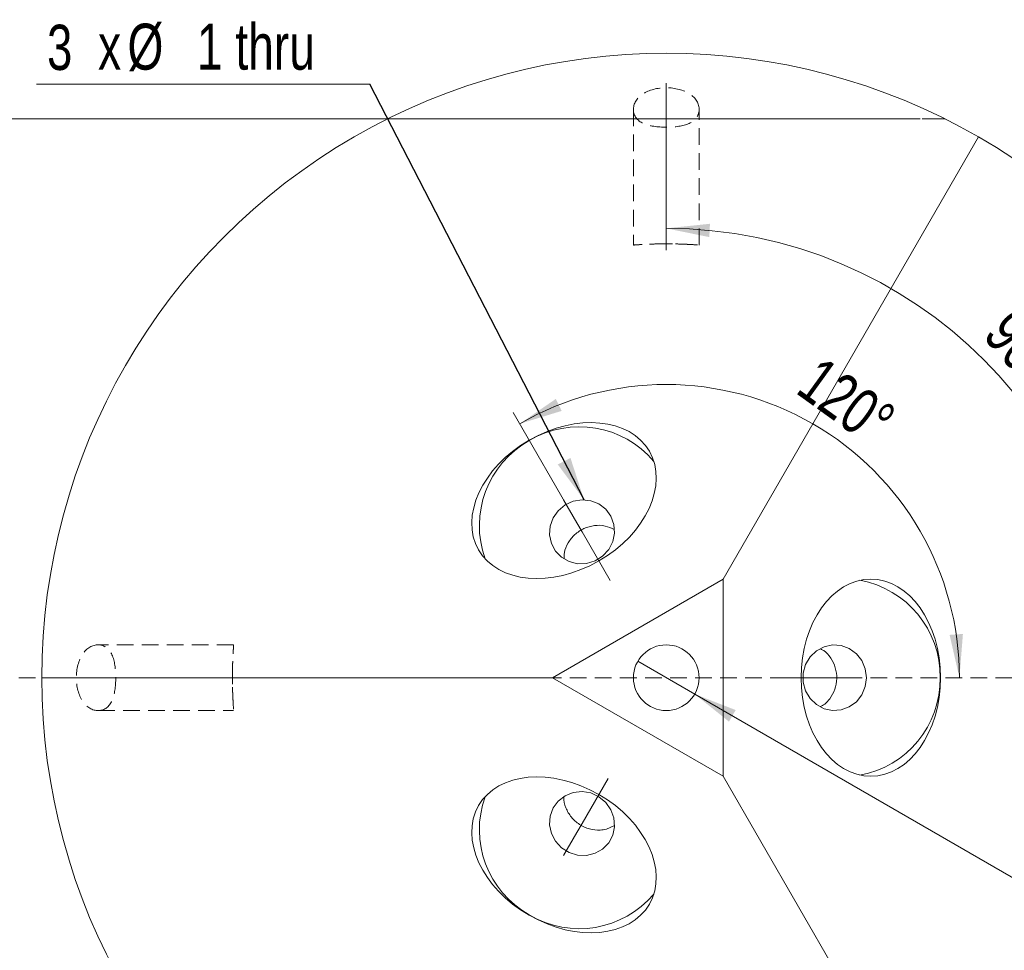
# Model space of a CAD drawing. Header units: millimetres. Extents: x 15 to 415, y 5 to 292.
# Tile 3 of 7: x 69 to 144, y 41 to 112. Entities that reach past the tile are written whole.
import ezdxf

# ---------------------------------------------------------------- set-up
doc = ezdxf.new("R2010")
doc.units = ezdxf.units.MM
doc.linetypes.add('CENTERX2', pattern=[20.32, 12.7, -2.54, 2.54, -2.54])
doc.linetypes.add('HIDDEN', pattern=[1.905, 1.27, -0.635])
doc.styles.add('SLDTEXTSTYLE0', font='TXT', dxfattribs={"width": 0.75})
doc.styles.add('SLDTEXTSTYLE3', font='TXT', dxfattribs={"width": 0.7})
doc.dimstyles.new('SLDDIMSTYLE5', dxfattribs={"dimtxt": 3.5, "dimasz": 3.302, "dimexe": 0, "dimexo": 0.0625, "dimgap": 0.875, "dimtad": 1, "dimdec": 4, "dimlfac": 0.2, "dimzin": 12, "dimdsep": 46, "dimtxsty": 'SLDTEXTSTYLE0', "dimsah": 1, "dimcen": 0.09, "dimazin": 3, "dimtfac": 1, "dimtofl": 0, "dimtmove": 0, "dimatfit": 3, "dimfxl": 0, "dimfrac": 2, "dimtolj": 1, "dimtzin": 12, "dimarcsym": 0})
doc.dimstyles.new('SLDDIMSTYLE7', dxfattribs={"dimtxt": 3.5, "dimasz": 3.302, "dimexe": 0, "dimexo": 0.0625, "dimgap": 0.875, "dimtad": 1, "dimlfac": 0.2, "dimrnd": 1e-09, "dimzin": 12, "dimdsep": 46, "dimtxsty": 'SLDTEXTSTYLE0', "dimsah": 1, "dimcen": 0.09, "dimadec": 0, "dimazin": 3, "dimtol": 1, "dimtp": -0.29, "dimtm": 0.4, "dimtfac": 1, "dimtofl": 0, "dimtmove": 0, "dimatfit": 3, "dimfxl": 0, "dimfrac": 2, "dimtolj": 1, "dimtzin": 0, "dimarcsym": 0})
doc.dimstyles.new('SLDDIMSTYLE8', dxfattribs={"dimtxt": 3.5, "dimasz": 3.302, "dimexe": 0, "dimexo": 0.0625, "dimgap": 0.875, "dimtad": 0, "dimtih": 1, "dimtoh": 1, "dimdec": 6, "dimlfac": 0.2, "dimrnd": 1e-09, "dimzin": 12, "dimdsep": 46, "dimtxsty": 'SLDTEXTSTYLE0', "dimblk1": 'NONE', "dimsah": 1, "dimcen": 0, "dimadec": 0, "dimazin": 3, "dimtfac": 1, "dimtmove": 0, "dimatfit": 3, "dimldrblk": 'NONE', "dimfxl": 0, "dimfrac": 2, "dimtolj": 1, "dimtzin": 12, "dimarcsym": 0})
doc.dimstyles.new('SLDDIMSTYLE9', dxfattribs={"dimtxt": 0.18, "dimasz": 3.302, "dimexe": 0, "dimexo": 0.0625, "dimgap": 0, "dimtad": 0, "dimtih": 1, "dimtoh": 1, "dimdec": 0, "dimrnd": 1e-09, "dimzin": 0, "dimdsep": 46, "dimtxsty": 'Standard', "dimsah": 1, "dimcen": 0.09, "dimadec": 0, "dimazin": 0, "dimtfac": 3.302, "dimtdec": 0, "dimtofl": 0, "dimtmove": 0, "dimatfit": 3, "dimfxl": 0, "dimfrac": 2, "dimtolj": 1, "dimtzin": 0, "dimarcsym": 0})

# ---------------------------------------------------------------- blocks, each defined once
blk = doc.blocks.new('_D_11')
at = {"color": 7, "linetype": 'Continuous', "lineweight": 0}
blk.add_arc((117.989, 62.019), 34.177, 0, 90, dxfattribs=at)
for points in [[(117.989, 96.196), (121.263, 95.529), (121.312, 96.544)], [(152.166, 62.019), (152.514, 65.341), (151.499, 65.293)]]:
    blk.add_solid(points, dxfattribs=at)
at = {"color": 7, "linetype": 'Continuous', "lineweight": 0, "insert": (144.596, 90.326), "char_height": 3.5, "attachment_point": 1, "rotation": 311.57582, "style": 'SLDTEXTSTYLE0'}
blk.add_mtext('90°', dxfattribs=at)
blk = doc.blocks.new('_D_12')
at = {"color": 7, "linetype": 'Continuous', "lineweight": 0}
blk.add_line((111.084, 73.979), (106.339, 82.198), dxfattribs=at)
blk.add_arc((117.989, 62.019), 22.301, 0, 120, dxfattribs=at)
for points in [[(106.839, 81.332), (110.033, 82.311), (109.591, 83.226)], [(140.29, 62.019), (140.554, 65.349), (139.54, 65.275)]]:
    blk.add_solid(points, dxfattribs=at)
at = {"color": 7, "linetype": 'Continuous', "lineweight": 0, "insert": (129.775, 86.578), "char_height": 3.5, "attachment_point": 1, "rotation": 324.18708, "style": 'SLDTEXTSTYLE0'}
blk.add_mtext('120°', dxfattribs=at)
blk = doc.blocks.new('_D_13')
at = {"color": 7, "linetype": 'Continuous', "lineweight": 0}
for p, q in [((125.025, 104.519), (49.76, 104.519)), ((50.76, 104.519), (50.76, 19.519)), ((95.776, 19.519), (49.76, 19.519))]:
    blk.add_line(p, q, dxfattribs=at)
for points in [[(50.76, 104.519), (50.252, 101.217), (51.268, 101.217)], [(50.76, 19.519), (51.268, 22.821), (50.252, 22.821)]]:
    blk.add_solid(points, dxfattribs=at)
at = {"color": 7, "linetype": 'Continuous', "lineweight": 0, "char_height": 3.5, "attachment_point": 1, "rotation": 90, "style": 'SLDTEXTSTYLE0'}
for s, insert in [('0.29', (41.723, 62.827)), ('0.40', (46.249, 62.827)), ('-', (41.723, 61.276)), ('-', (46.249, 61.276)), ('a11', (46.195, 51.642)), ('17', (46.195, 45.157))]:
    blk.add_mtext(s, dxfattribs=dict(at, insert=insert))
blk = doc.blocks.new('_D_14')
at = {"color": 7, "linetype": 'Continuous', "lineweight": 0}
for p, q in [((115.824, 63.269), (120.154, 60.769)), ((120.154, 60.769), (169.653, 32.191)), ((169.653, 32.191), (201.811, 32.191))]:
    blk.add_line(p, q, dxfattribs=at)
blk.add_solid([(120.154, 60.769), (122.76, 58.678), (123.268, 59.558)], dxfattribs=at)
at = {"color": 7, "linetype": 'Continuous', "lineweight": 0, "char_height": 3.5, "attachment_point": 1}
for s, insert, style in [('%%c', (171.241, 36.702), 'SLDTEXTSTYLE0'), ('1 THRU ALL', (177.832, 36.756), 'SLDTEXTSTYLE3')]:
    blk.add_mtext(s, dxfattribs=dict(at, insert=insert, style=style))
blk = doc.blocks.new('_NONE')
blk = doc.blocks.new('SW_NOTE_7')
at = {"color": 0, "linetype": 'Continuous', "lineweight": 0}
blk.add_line((-25.347, 0), (0, 0), dxfattribs=at)
at = {"color": 0, "linetype": 'Continuous', "lineweight": 0, "attachment_point": 1, "style": 'SLDTEXTSTYLE0'}
for s, insert, char_height in [('3', (-24.551, 4.528), 3.44), ('%%c', (-18.434, 4.61), 3.5), ('1 thru', (-13.155, 4.61), 3.5), ('x', (-20.675, 4.61), 3.5)]:
    blk.add_mtext(s, dxfattribs=dict(at, insert=insert, char_height=char_height))

msp = doc.modelspace()

# ---------------------------------------------------------------- linework, layer by layer
at = {"color": 7, "linetype": 'CENTERX2', "lineweight": 0}
for p, q in [((117.9890262, 107.2400261), (117.9890262, 92.9240343)), ((111.1950263, 73.7864206), (110.1807688, 75.5431661)), ((111.1950263, 73.7864206), (111.5838117, 73.1130245)), ((113.7133949, 69.4244782), (111.5838117, 73.1130245)), ((74.7678677, 62.0188676), (85.0838594, 62.0188676)), ((126.8500519, 62.0188676), (132.7994552, 62.0188676)), ((113.5686487, 54.3625492), (111.5838117, 50.9247106)), ((111.1950263, 50.2513145), (110.1807688, 48.4945691)), ((111.1950263, 50.2513145), (111.5838117, 50.9247106))]:
    msp.add_line(p, q, dxfattribs=at)
at = {"color": 7, "linetype": 'HIDDEN', "lineweight": 0}
for p, q in [((115.4890261, 105.2372502), (115.4890261, 94.9277095)), ((120.4890263, 94.9233393), (120.4890263, 105.2392386)), ((101.1642403, 104.5188699), (101.800258, 104.5188699)), ((102.8369667, 104.5188699), (102.2497096, 104.5188699)), ((113.104411, 104.5188699), (113.7404284, 104.5188699)), ((114.7771371, 104.5188699), (114.1898808, 104.5188699)), ((129.1278153, 104.5188699), (125.5533958, 104.5188699)), ((125.5533958, 104.5188699), (126.5477031, 104.5188699)), ((126.5477031, 104.5188699), (127.7412966, 104.5188699)), ((127.7412966, 104.5188699), (132.3990661, 104.5188699)), ((128.0635453, 104.5188699), (129.4543044, 104.5188699)), ((131.84785, 104.5188699), (128.0635453, 104.5188699)), ((129.3716216, 104.5188699), (129.1278153, 104.5188699)), ((135.5261527, 104.5188699), (129.3716216, 104.5188699)), ((129.4543044, 104.5188699), (131.84785, 104.5188699)), ((132.3990661, 104.5188699), (134.449162, 104.5188699)), ((134.449162, 104.5188699), (135.5261527, 104.5188699)), ((85.0769805, 64.5188677), (74.7686552, 64.5188677)), ((210.9890262, 62.0188676), (24.9890262, 62.0188676)), ((74.7706436, 59.5188674), (85.0762284, 59.5188674))]:
    msp.add_line(p, q, dxfattribs=at)
at = {"color": 7, "linetype": 'Continuous', "lineweight": 15}
for p, q in [((141.7390254, 103.1550737), (122.3191532, 69.5188676)), ((122.3191532, 69.5188676), (109.3287722, 62.0188676)), ((122.3191532, 54.5188675), (122.3191532, 69.5188676)), ((109.3287722, 62.0188676), (70.4890277, 62.0188676)), ((109.3287722, 62.0188676), (122.3191532, 54.5188675)), ((122.3191532, 54.5188675), (141.7390254, 20.8826614)), ((113.4450533, 50.5038905), (114.0608676, 50.7778332))]:
    msp.add_line(p, q, dxfattribs=at)
at = {"color": 7, "linetype": 'Continuous', "lineweight": 15, "flags": 128}
for points in [[(111.5838115, 75.5483163), (112.2526321, 75.4777395), (112.8718487, 75.2317831), (113.3955381, 74.828688), (113.7848597, 74.2983487), (114.0109397, 73.6801007), (114.0570108, 73.0197942), (113.9196559, 72.3664027), (113.6090621, 71.7683848), (113.1482649, 71.2700928), (112.5714395, 70.9084824), (111.9213659, 70.7103726), (111.2462577, 70.6904569), (110.5961841, 70.8502113), (110.0193584, 71.1777889), (109.558561, 71.6488937), (109.2479678, 72.2285867), (109.1106128, 72.8738734), (109.1566836, 73.5368982), (109.3827639, 74.1684851), (109.7720853, 74.7217943), (110.2957744, 75.1557883), (110.9149915, 75.4382794), (111.5838115, 75.5483163)], [(133.2142702, 62.0188676), (133.1247223, 61.3443757), (132.8627192, 60.7199077), (132.4476939, 60.1917777), (131.9104267, 59.7991545), (131.2907643, 59.5711574), (130.6346626, 59.5246958), (129.9907835, 59.6632153), (129.4068791, 59.9764428), (128.9262562, 60.4411477), (128.5845597, 61.0228648), (128.4071323, 61.6784509), (128.4071323, 62.3592842), (128.5845597, 63.0148703), (128.9262562, 63.5965874), (129.4068791, 64.0612923), (129.9907835, 64.3745198), (130.6346626, 64.5130393), (131.2907643, 64.4665777), (131.9104267, 64.2385806), (132.4476939, 63.8459574), (132.8627192, 63.3178274), (133.1247223, 62.6933595), (133.2142702, 62.0188676)], [(111.5838115, 53.360003), (112.2526321, 53.2499655), (112.8718487, 52.9674738), (113.3955381, 52.5334804), (113.7848597, 51.9801718), (114.0109397, 51.3485837), (114.0570108, 50.6855601), (113.9196559, 50.0402723), (113.6090621, 49.4605799), (113.1482649, 48.989475), (112.5714395, 48.6618974), (111.9213659, 48.502143), (111.2462577, 48.5220582), (110.5961841, 48.7201679), (110.0193584, 49.0817784), (109.558561, 49.5800709), (109.2479678, 50.1780894), (109.1106128, 50.8314809), (109.1566836, 51.4917862), (109.3827639, 52.1100354), (109.7720853, 52.6403736), (110.2957744, 53.0434692), (110.9149915, 53.2894262), (111.5838115, 53.360003)]]:
    msp.add_lwpolyline(points, dxfattribs=at)
at = {"color": 7, "linetype": 'Continuous', "lineweight": 15}
msp.add_circle((117.9890262, 62.0188676), 2.5, dxfattribs=at)
for centre, radius, start, end in [((117.9890262, 62.0188676), 47.5, 60, 180), ((117.9890262, 62.0188676), 47.5, 300, 60), ((111.3702892, 73.6740575), 7.429999, 40.250020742, 120.737234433), ((111.1923002, 73.583093), 7.4198962, 119.196703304, 199.816039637), ((131.4023012, 62.1228917), 7.4198969, 359.196708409, 79.816033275), ((117.9890262, 62.0188676), 47.5, 180, 300), ((131.3920832, 61.9232684), 7.4300007, 280.250033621, 0.737224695), ((111.2047061, 50.4592789), 7.4300005, 160.250030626, 240.737226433), ((111.3724764, 50.3506165), 7.4198955, 239.196700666, 319.816044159)]:
    msp.add_arc(centre, radius, start, end, dxfattribs=at)
for centre, major_axis in [((110.2101974, 75.4921943), (6.4951905, 3.75)), ((133.5466838, 62.0188676), (0, 7.5)), ((110.2101974, 48.5455409), (6.4951905, -3.75))]:
    msp.add_ellipse(centre, major_axis=major_axis, ratio=0.7071067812, dxfattribs=at)
at = {"color": 7, "linetype": 'HIDDEN', "lineweight": 0}
for points, knots in [([(120.4883717, 105.1996441), (120.5037212, 105.6738443), (120.2387158, 106.1129551), (119.3153839, 106.7196386), (118.6546583, 106.8893245), (117.3279199, 106.890064), (116.6676896, 106.722505), (115.7366714, 106.1116356), (115.4743305, 105.6738654), (115.4896807, 105.1996441)], [0, 0, 0, 0, 0.25, 0.25, 0.5, 0.5, 0.75, 0.75, 1, 1, 1, 1]), ([(115.4896807, 105.1996441), (115.5047944, 104.7327256), (115.7893217, 104.3842079), (116.6957865, 103.9743585), (117.3337141, 103.8926457), (118.6369155, 103.891987), (119.2799922, 103.9734953), (120.1899025, 104.3845732), (120.4732477, 104.7324096), (120.4883717, 105.1996441)], [0, 0, 0, 0, 0.25, 0.25, 0.5, 0.5, 0.75, 0.75, 1, 1, 1, 1]), ([(96.7758228, 104.5188676), (96.7758228, 104.5188676), (96.9115748, 104.5188676), (97.4122194, 104.5188676), (97.7803102, 104.5188676), (98.6582311, 104.5188676), (99.1774579, 104.5188676), (100.3049499, 104.5188676), (100.9093058, 104.5188676), (102.8134077, 104.5188676), (104.2051155, 104.5188676), (107.0273241, 104.5188676), (108.4767727, 104.5188676), (109.953095, 104.5188676)], [0, 0, 0, 0, 0.125, 0.125, 0.25, 0.25, 0.375, 0.375, 0.5, 0.5, 0.75, 0.75, 1, 1, 1, 1]), ([(139.2022296, 104.5188676), (139.2022296, 104.5188676), (139.1090771, 104.5188676), (138.7658977, 104.5188676), (138.5145442, 104.5188676), (137.6171135, 104.5188676), (136.8196208, 104.5188676), (135.1068568, 104.5188676), (134.1693396, 104.5188676), (132.252062, 104.5188676), (131.2709673, 104.5188676), (128.2840699, 104.5188676), (126.2292477, 104.5188676), (122.1257479, 104.5188676), (120.0662466, 104.5188676), (115.935669, 104.5188676), (113.8708376, 104.5188676), (109.7638163, 104.5188676), (107.7056829, 104.5188676), (104.7079209, 104.5188676), (103.7232972, 104.5188676), (101.7993231, 104.5188676), (100.8668875, 104.5188676), (99.1467568, 104.5188676), (98.3589884, 104.5188676), (97.4554031, 104.5188676), (97.2103922, 104.5188676), (96.8672756, 104.5188676), (96.7758228, 104.5188676), (96.7758228, 104.5188676)], [0, 0, 0, 0, 0.03125, 0.03125, 0.0625, 0.0625, 0.125, 0.125, 0.1875, 0.1875, 0.25, 0.25, 0.375, 0.375, 0.5, 0.5, 0.625, 0.625, 0.75, 0.75, 0.8125, 0.8125, 0.875, 0.875, 0.9375, 0.9375, 0.96875, 0.96875, 1, 1, 1, 1]), ([(105.5124804, 104.5188676), (105.3101383, 104.5188676), (104.9140046, 104.5188676), (104.3335924, 104.5188676), (103.7809727, 104.5188676), (103.3403335, 104.5188676), (102.9982501, 104.5188676), (102.739613, 104.5188676), (102.4816058, 104.5188676), (102.2199965, 104.5188676), (101.9573713, 104.5188676), (101.6933492, 104.5188676), (101.427459, 104.5188676), (101.2527696, 104.5188676), (101.1642399, 104.5188676)], [0, 0, 0, 0, 0.1268900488, 0.2484179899, 0.3664248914, 0.4811096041, 0.538575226, 0.5982753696, 0.659770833, 0.7231829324, 0.7888472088, 0.8565163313, 0.9272848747, 1, 1, 1, 1]), ([(101.8002575, 104.5188676), (101.9422492, 104.5188676), (102.2207754, 104.5188676), (102.6693611, 104.5188676), (103.1326651, 104.5188676), (103.6113569, 104.5188676), (104.1046066, 104.5188676), (104.6127488, 104.5188676), (105.136131, 104.5188676), (105.4902877, 104.5188676), (105.6693647, 104.5188676)], [0, 0, 0, 0, 0.1339387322, 0.2627297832, 0.3881958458, 0.511066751, 0.6320772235, 0.7533917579, 0.8753041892, 1, 1, 1, 1]), ([(102.24971, 104.5188676), (102.3517529, 104.5188676), (102.5513253, 104.5188676), (102.8503935, 104.5188676), (103.1357947, 104.5188676), (103.4108771, 104.5188676), (103.6748191, 104.5188676), (103.9293694, 104.5188676), (104.1711231, 104.5188676), (104.4833521, 104.5188676), (104.8846212, 104.5188676), (105.3896515, 104.5188676), (105.9305079, 104.5188676), (106.302448, 104.5188676), (106.4940676, 104.5188676)], [0, 0, 0, 0, 0.0797656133, 0.1560031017, 0.2281810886, 0.2961171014, 0.3609217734, 0.4220523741, 0.479342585, 0.5331608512, 0.6400483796, 0.7532750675, 0.8728899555, 1, 1, 1, 1]), ([(106.5407089, 104.5188676), (106.3765929, 104.5188676), (106.0494836, 104.5188676), (105.5638066, 104.5188676), (105.0866374, 104.5188676), (104.6182626, 104.5188676), (104.1577606, 104.5188676), (103.7065953, 104.5188676), (103.2620688, 104.5188676), (102.9796595, 104.5188676), (102.8369662, 104.5188676)], [0, 0, 0, 0, 0.1241691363, 0.2474888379, 0.3696796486, 0.4920669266, 0.6159420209, 0.7410748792, 0.8691726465, 1, 1, 1, 1]), ([(111.883257, 104.5188676), (111.8821994, 104.5188676), (111.8800964, 104.5188676), (111.858193, 104.5188676), (111.822636, 104.5188676), (111.7710028, 104.5188676), (111.7081174, 104.5188676), (111.6294391, 104.5188676), (111.5358104, 104.5188676), (111.4274074, 104.5188676), (111.3070783, 104.5188676), (111.1704171, 104.5188676), (111.0226748, 104.5188676), (110.8563252, 104.5188676), (110.6775774, 104.5188676), (110.4857653, 104.5188676), (110.2760674, 104.5188676), (110.0576464, 104.5188676), (109.8267784, 104.5188676), (109.5879679, 104.5188676), (109.3410005, 104.5188676), (109.0889059, 104.5188676), (108.8283529, 104.5188676), (108.5618004, 104.5188676), (108.2878947, 104.5188676), (108.0070317, 104.5188676), (107.7193521, 104.5188676), (107.4244552, 104.5188676), (107.1225079, 104.5188676), (106.814147, 104.5188676), (106.4986363, 104.5188676), (106.1758904, 104.5188676), (105.8463573, 104.5188676), (105.6241751, 104.5188676), (105.5124804, 104.5188676)], [0, 0, 0, 0, 0.0319388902, 0.0635135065, 0.0945842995, 0.1252311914, 0.1554905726, 0.1854841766, 0.2153003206, 0.2452294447, 0.2750674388, 0.3049833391, 0.3349575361, 0.3652968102, 0.3958493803, 0.4269852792, 0.4584506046, 0.4904906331, 0.5225524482, 0.5544044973, 0.5858194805, 0.6170002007, 0.6480829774, 0.678785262, 0.7096659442, 0.7408018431, 0.7717886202, 0.8031182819, 0.8347253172, 0.8668842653, 0.8991998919, 0.9321764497, 0.965903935, 1, 1, 1, 1]), ([(105.6693647, 104.5188676), (105.7867399, 104.5188676), (106.0198036, 104.5188676), (106.3662805, 104.5188676), (106.7060593, 104.5188676), (107.0402595, 104.5188676), (107.3688459, 104.5188676), (107.6923147, 104.5188676), (108.0087748, 104.5188676), (108.3181258, 104.5188676), (108.6171788, 104.5188676), (108.8984626, 104.5188676), (109.1655602, 104.5188676), (109.4156026, 104.5188676), (109.6469926, 104.5188676), (109.864256, 104.5188676), (110.0612005, 104.5188676), (110.2432705, 104.5188676), (110.405874, 104.5188676), (110.5463959, 104.5188676), (110.665529, 104.5188676), (110.7629225, 104.5188676), (110.8396447, 104.5188676), (110.8951778, 104.5188676), (110.9272664, 104.5188676), (110.9313966, 104.5188676), (110.9334706, 104.5188676)], [0, 0, 0, 0, 0.0432837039, 0.0859454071, 0.128192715, 0.1701730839, 0.2123117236, 0.2545300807, 0.2971089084, 0.3403588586, 0.3832682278, 0.425565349, 0.4671237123, 0.5086387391, 0.5497459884, 0.5909918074, 0.6322277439, 0.6739451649, 0.7155876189, 0.7563988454, 0.7969102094, 0.8373031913, 0.8775073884, 0.9179549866, 0.9588003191, 1, 1, 1, 1]), ([(106.4940676, 104.5188676), (106.672312, 104.5188676), (107.0211456, 104.5188676), (107.5309363, 104.5188676), (108.0158714, 104.5188676), (108.4747404, 104.5188676), (108.9104113, 104.5188676), (109.3182152, 104.5188676), (109.7045508, 104.5188676), (109.9388375, 104.5188676), (110.0557663, 104.5188676)], [0, 0, 0, 0, 0.1406171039, 0.2751949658, 0.4042979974, 0.5283510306, 0.6497170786, 0.7679807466, 0.8842028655, 1, 1, 1, 1]), ([(110.9334706, 104.5188676), (110.9319576, 104.5188676), (110.9289697, 104.5188676), (110.9017601, 104.5188676), (110.8635393, 104.5188676), (110.8023864, 104.5188676), (110.7293607, 104.5188676), (110.6354486, 104.5188676), (110.5271978, 104.5188676), (110.4025164, 104.5188676), (110.2592335, 104.5188676), (110.1061889, 104.5188676), (109.9327528, 104.5188676), (109.7472973, 104.5188676), (109.5467373, 104.5188676), (109.3285689, 104.5188676), (109.1000218, 104.5188676), (108.8534967, 104.5188676), (108.5983592, 104.5188676), (108.3298635, 104.5188676), (108.0543748, 104.5188676), (107.7686069, 104.5188676), (107.4745808, 104.5188676), (107.1704221, 104.5188676), (106.8585037, 104.5188676), (106.6474802, 104.5188676), (106.5407089, 104.5188676)], [0, 0, 0, 0, 0.0437620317, 0.086421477, 0.128091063, 0.169031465, 0.2092901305, 0.2495196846, 0.2891132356, 0.3286673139, 0.3681138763, 0.40730593, 0.4463144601, 0.4852026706, 0.5248258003, 0.5647581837, 0.6053152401, 0.6468628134, 0.6889253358, 0.731281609, 0.7740656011, 0.817339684, 0.8616438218, 0.9067180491, 0.9528022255, 1, 1, 1, 1]), ([(109.953095, 104.5188676), (111.2818563, 104.5188676), (112.6126926, 104.5188676), (115.2923674, 104.5188676), (116.6481591, 104.5188676), (120.7211867, 104.5188676), (123.3776362, 104.5188676), (126.0249574, 104.5188676)], [0, 0, 0, 0, 0.25, 0.25, 0.5, 0.5, 1, 1, 1, 1]), ([(110.0557663, 104.5188676), (110.1298434, 104.5188676), (110.276663, 104.5188676), (110.4848692, 104.5188676), (110.678365, 104.5188676), (110.8564962, 104.5188676), (111.022304, 104.5188676), (111.1700993, 104.5188676), (111.3080924, 104.5188676), (111.4265252, 104.5188676), (111.5371804, 104.5188676), (111.6291695, 104.5188676), (111.7084589, 104.5188676), (111.7712103, 104.5188676), (111.822611, 104.5188676), (111.8583354, 104.5188676), (111.8801287, 104.5188676), (111.8822077, 104.5188676), (111.883257, 104.5188676)], [0, 0, 0, 0, 0.06446489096, 0.12776847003, 0.19006373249, 0.25156893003, 0.31279220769, 0.37300916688, 0.43294369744, 0.49339041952, 0.55349862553, 0.61457682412, 0.67597013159, 0.73834367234, 0.80199142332, 0.86653883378, 0.93263957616, 1, 1, 1, 1]), ([(117.4526513, 104.5188676), (117.2503092, 104.5188676), (116.8541755, 104.5188676), (116.2737633, 104.5188676), (115.7211437, 104.5188676), (115.2805044, 104.5188676), (114.9384211, 104.5188676), (114.679784, 104.5188676), (114.4217768, 104.5188676), (114.1601674, 104.5188676), (113.8975422, 104.5188676), (113.6335201, 104.5188676), (113.36763, 104.5188676), (113.1929405, 104.5188676), (113.1044108, 104.5188676)], [0, 0, 0, 0, 0.1268900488, 0.2484179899, 0.3664248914, 0.4811096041, 0.538575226, 0.5982753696, 0.659770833, 0.7231829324, 0.7888472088, 0.8565163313, 0.9272848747, 1, 1, 1, 1]), ([(113.7404284, 104.5188676), (113.8824201, 104.5188676), (114.1609464, 104.5188676), (114.6095321, 104.5188676), (115.072836, 104.5188676), (115.5515278, 104.5188676), (116.0447775, 104.5188676), (116.5529197, 104.5188676), (117.0763019, 104.5188676), (117.4304587, 104.5188676), (117.6095357, 104.5188676)], [0, 0, 0, 0, 0.1339387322, 0.2627297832, 0.3881958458, 0.511066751, 0.6320772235, 0.7533917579, 0.8753041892, 1, 1, 1, 1]), ([(114.1898809, 104.5188676), (114.2919238, 104.5188676), (114.4914962, 104.5188676), (114.7905645, 104.5188676), (115.0759656, 104.5188676), (115.351048, 104.5188676), (115.61499, 104.5188676), (115.8695404, 104.5188676), (116.111294, 104.5188676), (116.4235231, 104.5188676), (116.8247922, 104.5188676), (117.3298225, 104.5188676), (117.8706789, 104.5188676), (118.242619, 104.5188676), (118.4342385, 104.5188676)], [0, 0, 0, 0, 0.0797656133, 0.1560031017, 0.2281810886, 0.2961171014, 0.3609217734, 0.4220523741, 0.479342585, 0.5331608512, 0.6400483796, 0.7532750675, 0.8728899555, 1, 1, 1, 1]), ([(118.4808798, 104.5188676), (118.3167638, 104.5188676), (117.9896546, 104.5188676), (117.5039775, 104.5188676), (117.0268083, 104.5188676), (116.5584335, 104.5188676), (116.0979315, 104.5188676), (115.6467662, 104.5188676), (115.2022398, 104.5188676), (114.9198304, 104.5188676), (114.7771372, 104.5188676)], [0, 0, 0, 0, 0.1241691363, 0.2474888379, 0.3696796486, 0.4920669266, 0.6159420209, 0.7410748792, 0.8691726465, 1, 1, 1, 1]), ([(123.8234279, 104.5188676), (123.8223704, 104.5188676), (123.8202673, 104.5188676), (123.798364, 104.5188676), (123.762807, 104.5188676), (123.7111738, 104.5188676), (123.6482884, 104.5188676), (123.56961, 104.5188676), (123.4759813, 104.5188676), (123.3675783, 104.5188676), (123.2472493, 104.5188676), (123.1105881, 104.5188676), (122.9628457, 104.5188676), (122.7964961, 104.5188676), (122.6177483, 104.5188676), (122.4259363, 104.5188676), (122.2162383, 104.5188676), (121.9978173, 104.5188676), (121.7669493, 104.5188676), (121.5281388, 104.5188676), (121.2811714, 104.5188676), (121.0290768, 104.5188676), (120.7685239, 104.5188676), (120.5019714, 104.5188676), (120.2280656, 104.5188676), (119.9472026, 104.5188676), (119.6595231, 104.5188676), (119.3646261, 104.5188676), (119.0626789, 104.5188676), (118.754318, 104.5188676), (118.4388072, 104.5188676), (118.1160614, 104.5188676), (117.7865282, 104.5188676), (117.5643461, 104.5188676), (117.4526513, 104.5188676)], [0, 0, 0, 0, 0.0319388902, 0.0635135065, 0.0945842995, 0.1252311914, 0.1554905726, 0.1854841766, 0.2153003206, 0.2452294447, 0.2750674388, 0.3049833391, 0.3349575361, 0.3652968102, 0.3958493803, 0.4269852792, 0.4584506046, 0.4904906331, 0.5225524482, 0.5544044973, 0.5858194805, 0.6170002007, 0.6480829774, 0.678785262, 0.7096659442, 0.7408018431, 0.7717886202, 0.8031182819, 0.8347253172, 0.8668842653, 0.8991998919, 0.9321764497, 0.965903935, 1, 1, 1, 1]), ([(117.6095357, 104.5188676), (117.7269109, 104.5188676), (117.9599745, 104.5188676), (118.3064514, 104.5188676), (118.6462302, 104.5188676), (118.9804305, 104.5188676), (119.3090168, 104.5188676), (119.6324857, 104.5188676), (119.9489457, 104.5188676), (120.2582967, 104.5188676), (120.5573497, 104.5188676), (120.8386335, 104.5188676), (121.1057311, 104.5188676), (121.3557735, 104.5188676), (121.5871635, 104.5188676), (121.8044269, 104.5188676), (122.0013714, 104.5188676), (122.1834415, 104.5188676), (122.3460449, 104.5188676), (122.4865669, 104.5188676), (122.6057, 104.5188676), (122.7030935, 104.5188676), (122.7798157, 104.5188676), (122.8353487, 104.5188676), (122.8674373, 104.5188676), (122.8715676, 104.5188676), (122.8736416, 104.5188676)], [0, 0, 0, 0, 0.04328370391, 0.0859454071, 0.12819271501, 0.17017308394, 0.21231172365, 0.25453008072, 0.29710890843, 0.34035885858, 0.3832682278, 0.42556534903, 0.46712371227, 0.50863873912, 0.54974598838, 0.59099180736, 0.63222774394, 0.67394516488, 0.71558761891, 0.75639884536, 0.79691020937, 0.83730319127, 0.87750738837, 0.91795498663, 0.95880031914, 1, 1, 1, 1]), ([(118.4342385, 104.5188676), (118.6124829, 104.5188676), (118.9613165, 104.5188676), (119.4711073, 104.5188676), (119.9560423, 104.5188676), (120.4149113, 104.5188676), (120.8505823, 104.5188676), (121.2583861, 104.5188676), (121.6447217, 104.5188676), (121.8790084, 104.5188676), (121.9959372, 104.5188676)], [0, 0, 0, 0, 0.1406171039, 0.2751949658, 0.4042979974, 0.5283510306, 0.6497170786, 0.7679807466, 0.8842028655, 1, 1, 1, 1]), ([(122.8736416, 104.5188676), (122.8721286, 104.5188676), (122.8691406, 104.5188676), (122.8419311, 104.5188676), (122.8037102, 104.5188676), (122.7425573, 104.5188676), (122.6695316, 104.5188676), (122.5756195, 104.5188676), (122.4673687, 104.5188676), (122.3426873, 104.5188676), (122.1994044, 104.5188676), (122.0463599, 104.5188676), (121.8729238, 104.5188676), (121.6874682, 104.5188676), (121.4869082, 104.5188676), (121.2687399, 104.5188676), (121.0401928, 104.5188676), (120.7936676, 104.5188676), (120.5385302, 104.5188676), (120.2700345, 104.5188676), (119.9945457, 104.5188676), (119.7087778, 104.5188676), (119.4147517, 104.5188676), (119.110593, 104.5188676), (118.7986746, 104.5188676), (118.5876511, 104.5188676), (118.4808798, 104.5188676)], [0, 0, 0, 0, 0.0437620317, 0.086421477, 0.128091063, 0.169031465, 0.2092901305, 0.2495196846, 0.2891132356, 0.3286673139, 0.3681138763, 0.40730593, 0.4463144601, 0.4852026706, 0.5248258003, 0.5647581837, 0.6053152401, 0.6468628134, 0.6889253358, 0.731281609, 0.7740656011, 0.817339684, 0.8616438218, 0.9067180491, 0.9528022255, 1, 1, 1, 1]), ([(121.9959372, 104.5188676), (122.0700143, 104.5188676), (122.216834, 104.5188676), (122.4250402, 104.5188676), (122.618536, 104.5188676), (122.7966671, 104.5188676), (122.962475, 104.5188676), (123.1102702, 104.5188676), (123.2482633, 104.5188676), (123.3666961, 104.5188676), (123.4773513, 104.5188676), (123.5693404, 104.5188676), (123.6486299, 104.5188676), (123.7113812, 104.5188676), (123.7627819, 104.5188676), (123.7985063, 104.5188676), (123.8202997, 104.5188676), (123.8223786, 104.5188676), (123.8234279, 104.5188676)], [0, 0, 0, 0, 0.06446489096, 0.12776847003, 0.19006373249, 0.25156893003, 0.31279220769, 0.37300916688, 0.43294369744, 0.49339041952, 0.55349862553, 0.61457682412, 0.67597013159, 0.73834367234, 0.80199142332, 0.86653883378, 0.93263957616, 1, 1, 1, 1]), ([(126.0249574, 104.5188676), (127.4906856, 104.5188676), (128.9543614, 104.5188676), (131.0865232, 104.5188676), (131.784531, 104.5188676), (133.1487059, 104.5188676), (133.8181267, 104.5188676), (135.0863462, 104.5188676), (135.6878834, 104.5188676), (136.8058098, 104.5188676), (137.327206, 104.5188676), (138.2048025, 104.5188676), (138.5705645, 104.5188676), (139.0679587, 104.5188676), (139.2022296, 104.5188676), (139.2022296, 104.5188676)], [0, 0, 0, 0, 0.25, 0.25, 0.375, 0.375, 0.5, 0.5, 0.625, 0.625, 0.75, 0.75, 0.875, 0.875, 1, 1, 1, 1]), ([(117.9890262, 95.0188676), (118.3926896, 95.0188676), (118.7777254, 95.011017), (119.4222585, 94.9893061), (119.679506, 94.9761634), (120.2864859, 94.941291), (120.476436, 94.9249907), (120.4944621, 94.9236214), (120.4533446, 94.9268526), (120.2710898, 94.9399935), (120.1264781, 94.950207), (119.7182003, 94.9741672), (119.4500189, 94.9881539), (118.7920936, 95.0107367), (118.394687, 95.0187623), (117.6006822, 95.0189706), (117.2015412, 95.0111325), (116.5395742, 94.9886835), (116.269896, 94.9747056), (115.651232, 94.9385487), (115.4787522, 94.9232539), (115.5002182, 94.9248845), (115.6874645, 94.9410122), (116.295386, 94.9760031), (116.5540112, 94.9892074), (117.1942059, 95.010849), (117.5853628, 95.0188676), (117.9890262, 95.0188676)], [0, 0, 0, 0, 0.0625, 0.0625, 0.125, 0.125, 0.25, 0.25, 0.3125, 0.3125, 0.375, 0.375, 0.4375, 0.4375, 0.5, 0.5, 0.5625, 0.5625, 0.625, 0.625, 0.75, 0.75, 0.875, 0.875, 0.9375, 0.9375, 1, 1, 1, 1]), ([(74.8082497, 64.5182131), (74.3340495, 64.5335626), (73.8949386, 64.2685571), (73.2882551, 63.3452253), (73.1185692, 62.6844996), (73.1178297, 61.3577612), (73.2853887, 60.6975309), (73.8962582, 59.7665127), (74.3340284, 59.5041719), (74.8082497, 59.519522)], [0, 0, 0, 0, 0.25, 0.25, 0.5, 0.5, 0.75, 0.75, 1, 1, 1, 1]), ([(74.8082497, 59.519522), (75.2751682, 59.5346358), (75.6236859, 59.8191631), (76.0335352, 60.7256279), (76.115248, 61.3635555), (76.1159067, 62.6667569), (76.0343985, 63.3098336), (75.6233206, 64.2197439), (75.2754842, 64.5030891), (74.8082497, 64.5182131)], [0, 0, 0, 0, 0.25, 0.25, 0.5, 0.5, 0.75, 0.75, 1, 1, 1, 1]), ([(84.9890262, 62.0188676), (84.9890262, 61.6150396), (84.9969192, 61.2249905), (85.0194552, 60.5639589), (85.0334153, 60.2953715), (85.0696807, 59.6763027), (85.0846794, 59.5080726), (85.0829621, 59.5306802), (85.0665519, 59.7224255), (85.0318088, 60.3269574), (85.018581, 60.5861736), (84.9969627, 61.2272761), (84.9890153, 61.6227296), (84.9890371, 62.4168157), (84.997038, 62.8132585), (85.018639, 63.4527117), (85.0318619, 63.7117848), (85.066579, 64.3156168), (85.08299, 64.5074214), (85.0846559, 64.5293526), (85.0696348, 64.3610814), (85.0332613, 63.7395179), (85.0193212, 63.470446), (84.9969129, 62.8119542), (84.9890262, 62.4226955), (84.9890262, 62.0188676)], [0, 0, 0, 0, 0.0625, 0.0625, 0.125, 0.125, 0.25, 0.25, 0.375, 0.375, 0.4375, 0.4375, 0.5, 0.5, 0.5625, 0.5625, 0.625, 0.625, 0.75, 0.75, 0.875, 0.875, 0.9375, 0.9375, 1, 1, 1, 1])]:
    msp.add_open_spline(points, degree=3, knots=knots, dxfattribs=at)
at = {"color": 7, "linetype": 'Continuous', "lineweight": 15}
for points, knots in [([(114.0310234, 73.283809), (113.8101416, 73.39094), (113.3520633, 73.613115), (112.524358, 73.63147), (111.7109324, 73.402914), (111.0030888, 72.9337993), (110.4919679, 72.2871057), (110.217084, 71.632549), (110.2280579, 71.2308722), (110.2321359, 71.0816065)], [0, 0, 0, 0, 0.1454735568, 0.3016919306, 0.4549409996, 0.6066441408, 0.7579882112, 0.9100668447, 1, 1, 1, 1]), ([(130.4271069, 60.4222792), (130.5701494, 60.6524087), (130.8562736, 61.1127309), (130.9947013, 61.9519716), (130.890528, 62.7883096), (130.5339447, 63.5250063), (130.1160799, 64.0200549), (129.8063059, 64.1642202), (129.7236906, 64.2026684)], [0, 0, 0, 0, 0.1868206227, 0.3736925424, 0.5595059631, 0.7451728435, 0.9320387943, 1, 1, 1, 1]), ([(129.6897369, 59.8231295), (129.8110574, 59.8808182), (130.0946342, 60.0156607), (130.3061069, 60.2742946), (130.4271069, 60.4222792)], [0, 0, 0, 0, 0.4278222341, 1, 1, 1, 1]), ([(110.2051689, 52.9530779), (110.2034341, 52.9434336), (110.1558296, 52.6787775), (110.3276333, 52.1152976), (110.7266792, 51.3907499), (111.3684906, 50.8234887), (112.136494, 50.4828758), (112.8618702, 50.3936249), (113.2825201, 50.4731594), (113.4450533, 50.5038905)], [0, 0, 0, 0, 0.0069300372, 0.1901716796, 0.3685504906, 0.5437645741, 0.717407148, 0.890810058, 1, 1, 1, 1])]:
    msp.add_open_spline(points, degree=3, knots=knots, dxfattribs=at)

# ---------------------------------------------------------------- block references
at = {"color": 7, "linetype": 'Continuous', "lineweight": 0}
msp.add_blockref('SW_NOTE_7', (95.4426626, 107.155652), dxfattribs=at)

# ---------------------------------------------------------------- dimensions: what is measured, and where the dimension line sits
for base, line2, picture, middle in [((142.155654, 86.1854953), ((117.9890262, 92.9240343), (117.9890262, 107.2400261)), '_D_11', (143.5559263, 84.698934)), ((129.1393135, 81.3317318), ((111.5838117, 73.1130245), (113.7133949, 69.4244782)), '_D_12', (131.037998, 80.103114))]:
    dim = msp.add_angular_dim_2l(base=base, line1=((210.9890262, 62.0188676), (24.9890262, 62.0188676)), line2=line2, dimstyle='SLDDIMSTYLE5', dxfattribs=at)
    dim.commit()
    dim.dimension.update_dxf_attribs({"geometry": picture, "text_midpoint": middle, "dimtype": 162})
dim = msp.add_linear_dim(base=(50.7604444, 19.5188676), p1=(126.0249574, 104.5188676), p2=(96.7758228, 19.5188676), angle=90, text='<>a11', dimstyle='SLDDIMSTYLE7', dxfattribs=at)
dim.commit()
dim.dimension.update_dxf_attribs({"geometry": '_D_13', "text_midpoint": (50.7604444, 58.5176567), "dimtype": 160})
dim = msp.add_diameter_dim_2p(p1=(115.8239627, 63.2688676), p2=(120.1540897, 60.7688676), text='<> THRU ALL\\P', dimstyle='SLDDIMSTYLE8', dxfattribs=at)
dim.commit()
dim.dimension.update_dxf_attribs({"geometry": '_D_14', "text_midpoint": (186.5260225, 34.9954487), "dimtype": 163})

# ---------------------------------------------------------------- leaders
msp.add_leader([(111.7332994, 75.548295), (95.4426626, 107.155652)], dimstyle='SLDDIMSTYLE9', dxfattribs=at)

doc.saveas('drawing.dxf')
